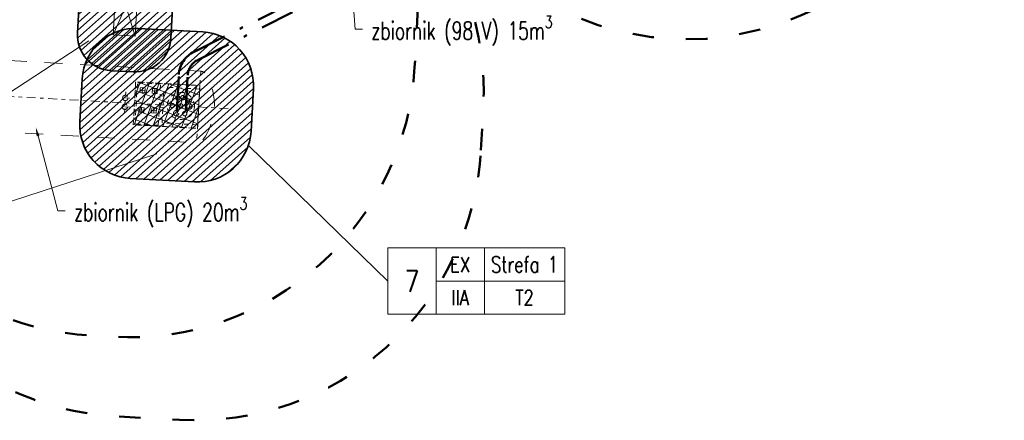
# Model space of a CAD drawing. Header units: metres. Extents: x 7472034 to 8440138, y 5890133 to 5961460.
# Tile 82 of 103: x 8439455 to 8439482, y 5890526 to 5890537. Entities that reach past the tile are written whole.
import ezdxf
from ezdxf import colors
from ezdxf.entities.mleader import LeaderData, LeaderLine
from ezdxf.enums import TextEntityAlignment as Align
from ezdxf.math import Vec2, Vec3

# ---------------------------------------------------------------- set-up
doc = ezdxf.new("R2010")
doc.units = ezdxf.units.M
doc.header["$MEASUREMENT"] = 0
for name, pattern in [('0.5_0.5', [1, 0.5, -0.5]), ('ACAD_ISO03W100', [30, 12, -18]), ('DASHDOT', [25.399999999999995, 12.7, -6.349999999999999, 0, -6.349999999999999]), ('DASHDOT2', [0.5, 0.25, -0.125, 0, -0.125])]:
    doc.linetypes.add(name, pattern=pattern)
doc.layers.get('0').update_dxf_attribs({"linetype": 'CONTINUOUS', "lineweight": 5})
for name, color, linetype, lineweight in [('_IS.BLOK.T', 7, 'CONTINUOUS', 5), ('_T_LPG', 52, 'DASHDOT', 50), ('_T_strefa_opis', 178, 'CONTINUOUS', 18), ('_T_zbiornik.opis', 190, 'CONTINUOUS', 13), ('T_kreska', 8, 'CONTINUOUS', 5), ('T_strefa-8', 20, 'ACAD_ISO03W100', 50), ('T_strefa-Z2', 210, 'CONTINUOUS', 35), ('zbiorniki', 7, 'CONTINUOUS', 13)]:
    doc.layers.add(name, color=color, linetype=linetype, lineweight=lineweight)
doc.styles.add('ROMANS', font='ROMANS.shx', dxfattribs={"width": 0.8})
doc.styles.add('RS', font='Romans.shx', dxfattribs={"width": 0.7})

# ---------------------------------------------------------------- blocks, each defined once
blk = doc.blocks.new('TAB-STRFY-2')
for p, q in [((3180.882071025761, 1817.997234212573), (3180.882071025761, 1787.080240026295)), ((3105.882071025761, 1787.080240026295), (3105.882071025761, 1756.163245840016))]:
    blk.add_line(p, q)
for points in [[(3015.882071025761, 1817.997234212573), (3060.882071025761, 1817.997234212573), (3060.882071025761, 1756.163245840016), (3015.882071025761, 1756.163245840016)], [(3060.882071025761, 1817.997234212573), (3105.882071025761, 1817.997234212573), (3105.882071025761, 1787.080240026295), (3060.882071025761, 1787.080240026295)], [(3105.882071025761, 1817.997234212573), (3180.882071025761, 1817.997234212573), (3180.882071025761, 1787.080240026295), (3105.882071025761, 1787.080240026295)], [(3060.882071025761, 1787.080240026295), (3105.882071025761, 1787.080240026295), (3105.882071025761, 1756.163245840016), (3060.882071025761, 1756.163245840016)], [(3105.882071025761, 1787.080240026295), (3180.882071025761, 1787.080240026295), (3180.882071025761, 1756.163245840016), (3105.882071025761, 1756.163245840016)]]:
    blk.add_lwpolyline(points, close=True)
at = {"style": 'ROMANS', "width": 0.8, "flags": 12}
for tag, height, p in [('EX', 14, (3083.382071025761, 1802.538737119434)), ('STREFA', 15, (3143.382071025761, 1802.538737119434)), ('1', 14, (3038.382071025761, 1787.080240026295)), ('II', 14, (3083.382071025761, 1771.621742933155)), ('T2', 14, (3143.382071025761, 1771.621742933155))]:
    blk.add_attdef(tag, text='', height=height, dxfattribs=at).set_placement(p, align=Align.MIDDLE_CENTER)
blk = doc.blocks.new('JPII.T.0')
at = {"layer": 'T_kreska'}
h = blk.add_hatch(dxfattribs=at)
h.set_pattern_fill('ANSI31', color=256, scale=0.05, angle=176.8047918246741, style=0)
h.set_pattern_definition([(221.804791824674, (7472008.176303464, 5959901.954433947), (0.1058219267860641, -0.1183354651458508), [])])
edge = h.paths.add_edge_path()
edge.add_arc((7471985.292734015, 5961419.890347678), 1.007829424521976, 270.8514721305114, 360.484604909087)
edge.add_line((7471986.300527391, 5961419.898871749), (7471986.389708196, 5961421.496384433))
edge.add_arc((7471985.381844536, 5961421.547429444), 1.009155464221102, 357.1006327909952, 441.7370625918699)
edge.add_line((7471985.526876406, 5961422.546108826), (7471984.827964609, 5961422.585125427))
edge.add_arc((7471984.772226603, 5961421.586679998), 0.9999999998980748, 86.80479161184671, 176.8047918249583)
edge.add_line((7471983.773781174, 5961421.642418), (7471983.684600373, 5961420.044905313))
edge.add_arc((7471984.680474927, 5961419.923070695), 1.003299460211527, 173.0251327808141, 266.9623428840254)
edge.add_line((7471984.627307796, 5961418.921180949), (7471985.307710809, 5961418.882629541))
h = blk.add_hatch(dxfattribs=at)
h.set_pattern_fill('ANSI31', color=256, scale=0.05, angle=176.8047918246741, style=0)
h.set_pattern_definition([(221.8047918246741, (201.7021676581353, 41.66252626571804), (0.1058219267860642, -0.1183354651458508), [])])
edge = h.paths.add_edge_path()
edge.add_arc((7471987.040871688, 5961417.307771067), 1.500000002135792, 266.8137519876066, 356.8137519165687)
edge.add_line((7471988.538552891, 5961417.224398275), (7471988.605251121, 5961418.422543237))
edge.add_arc((7471987.107569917, 5961418.505916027), 1.500000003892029, 356.813751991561, 446.8137518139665)
edge.add_line((7471987.190942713, 5961420.003597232), (7471985.393725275, 5961420.103644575))
edge.add_arc((7471985.310352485, 5961418.605963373), 1.500000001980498, 86.81375202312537, 176.8137518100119)
edge.add_line((7471983.812671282, 5961418.689336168), (7471983.74597305, 5961417.49119121))
edge.add_arc((7471985.24365425, 5961417.407818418), 1.500000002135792, 176.8137519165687, 266.8137518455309)
edge.add_line((7471985.160281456, 5961415.910137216), (7471986.957498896, 5961415.810089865))
at = {"layer": 'T_kreska', "linetype": '0.5_0.5', "lineweight": 15, "ltscale": 0.25}
h = blk.add_hatch(dxfattribs=at)
h.set_pattern_fill('ANSI37', color=256, scale=0.08, angle=114.5436678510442, style=0)
h.set_pattern_definition([(159.5436678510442, (106816.1965346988, -81265.10236045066), (-0.08877132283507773, -0.2379824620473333), []), (249.5436678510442, (106816.1965346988, -81265.10236045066), (0.2379824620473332, -0.08877132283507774), [])])
h.paths.add_polyline_path([(7471985.310352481, 5961418.605963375), (7471985.243654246, 5961417.407818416), (7471987.04087169, 5961417.307771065), (7471987.107569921, 5961418.505916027)])
at = {"layer": '_T_LPG', "ltscale": 0.075, "extrusion": (-2.154253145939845e-06, 2.049929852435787e-06, -0.9999999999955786)}
for points, elevation in [([(-7471986.461764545, 5961417.806569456), (-7471986.517736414, 5961418.812029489, 0.2744024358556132), (-7471986.946320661, 5961419.449253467), (-7471997.49804669, 5961424.736882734)], -3.876076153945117), ([(-7471986.711317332, 5961417.791582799), (-7471986.767349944, 5961418.79813402, 0.2772874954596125), (-7471987.058915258, 5961419.226044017), (-7471997.764404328, 5961424.639812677)], -3.876076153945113)]:
    blk.add_lwpolyline(points, format="xyb", dxfattribs=dict(at, elevation=elevation))
at = {"layer": '_T_strefa_opis'}
for p, q in [((7471979.409097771, 5961416.752649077), (7471983.999337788, 5961419.758758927, 3.171218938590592e-07)), ((7471992.368643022, 5961413.037266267), (7471988.487333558, 5961416.806196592)), ((7471979.400281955, 5961414.486824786), (7471985.899215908, 5961416.594807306))]:
    blk.add_line(p, q, dxfattribs=at)
at = {"layer": 'T_strefa-8', "ltscale": 0.05, "flags": 128}
for points in [[(7472004.333254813, 5961420.656077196), (7472005.221839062, 5961421.104309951, 0.4132234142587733), (7472008.773657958, 5961431.825863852), (7472008.54997881, 5961432.273043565, 0.414350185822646), (7471997.81294429, 5961435.847367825), (7471996.918634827, 5961435.399512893, 0.4169632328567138), (7471993.381558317, 5961424.597218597), (7471993.610962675, 5961424.149661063, 0.4123217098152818)], [(7471994.971875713, 5961416.700746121), (7471995.038573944, 5961417.898891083, 0.4142135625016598), (7471987.495595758, 5961426.331179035), (7471985.698378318, 5961426.431226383, 0.4142135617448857), (7471977.26609037, 5961418.888248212), (7471977.199392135, 5961417.690103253, 0.414213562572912), (7471984.74237031, 5961409.257815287), (7471986.539587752, 5961409.157767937, 0.4142135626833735)]]:
    blk.add_lwpolyline(points, format="xyb", close=True, dxfattribs=at)
at = {"layer": 'T_strefa-8', "ltscale": 0.05, "elevation": 3.501221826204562e-08, "flags": 128}
blk.add_lwpolyline([(7471976.616818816, 5961421.614425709), (7471976.523736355, 5961419.947021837, 0.4142135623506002), (7471984.06539577, 5961411.513554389), (7471984.684431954, 5961411.478996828, 0.4142135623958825), (7471993.117899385, 5961419.020656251), (7471993.210981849, 5961420.688060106, 0.4142135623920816), (7471985.669322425, 5961429.121527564), (7471985.050286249, 5961429.156085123, 0.4142135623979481)], format="xyb", close=True, dxfattribs=at)
at = {"layer": 'T_strefa-Z2'}
for points in [[(7471983.773781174, 5961421.642418), (7471983.680698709, 5961419.975014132, 0.414213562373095), (7471984.623406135, 5961418.920830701), (7471985.242442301, 5961418.886273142, 0.414213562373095), (7471986.296625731, 5961419.828980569), (7471986.389708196, 5961421.496384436, 0.414213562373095), (7471985.447000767, 5961422.550567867), (7471984.827964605, 5961422.585125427, 0.414213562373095)], [(7471988.538552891, 5961417.224398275), (7471988.605251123, 5961418.422543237, 0.4142135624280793), (7471987.190942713, 5961420.003597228), (7471985.393725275, 5961420.103644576, 0.414213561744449), (7471983.812671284, 5961418.689336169), (7471983.74597305, 5961417.49119121, 0.4142135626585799), (7471985.160281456, 5961415.910137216), (7471986.957498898, 5961415.810089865, 0.4142135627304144)]]:
    blk.add_lwpolyline(points, format="xyb", close=True, dxfattribs=at)
at = {"layer": 'zbiorniki', "linetype": '0.5_0.5', "ltscale": 0.25}
for p, q in [((7471985.294966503, 5961417.430000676), (7471985.358885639, 5961418.578222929, -1.065088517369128e-09)), ((7471986.007880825, 5961418.542094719), (7471985.358885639, 5961418.578222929, -1.065088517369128e-09)), ((7471984.996933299, 5961417.725694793, -1.570958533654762e-09), (7471985.030755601, 5961418.333267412, -1.85086237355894e-09)), ((7471985.426955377, 5961418.307712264), (7471985.434736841, 5961418.44749584)), ((7471985.566738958, 5961418.299930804), (7471985.426955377, 5961418.307712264)), ((7471985.570629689, 5961418.369822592), (7471985.430846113, 5961418.377604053)), ((7471985.570705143, 5961418.299692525), (7471985.430921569, 5961418.307473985)), ((7471985.574520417, 5961418.439714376), (7471985.434736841, 5961418.44749584)), ((7471985.574595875, 5961418.369584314), (7471985.434812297, 5961418.377365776)), ((7471985.578486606, 5961418.439476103), (7471985.438703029, 5961418.447257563)), ((7471985.496847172, 5961418.303821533), (7471985.504628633, 5961418.443605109)), ((7471985.570705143, 5961418.299692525), (7471985.578486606, 5961418.439476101)), ((7471985.771422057, 5961418.288536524), (7471985.779203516, 5961418.428320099)), ((7471985.911205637, 5961418.280755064), (7471985.771422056, 5961418.288536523)), ((7471985.915096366, 5961418.350646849), (7471985.775312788, 5961418.358428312)), ((7471985.915171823, 5961418.280516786), (7471985.775388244, 5961418.288298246)), ((7471985.918987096, 5961418.420538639), (7471985.779203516, 5961418.428320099)), ((7471985.919062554, 5961418.350408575), (7471985.779278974, 5961418.358190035)), ((7471985.922953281, 5961418.420300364), (7471985.783169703, 5961418.428081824)), ((7471985.841313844, 5961418.284645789), (7471985.849095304, 5961418.424429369)), ((7471985.915171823, 5961418.280516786), (7471985.922953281, 5961418.420300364)), ((7471985.943961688, 5961417.393872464), (7471986.007880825, 5961418.542094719)), ((7471986.04797574, 5961417.463198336), (7471986.103557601, 5961418.461652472)), ((7471987.102011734, 5961418.40607061), (7471986.103557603, 5961418.461652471)), ((7471987.105977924, 5961418.405832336), (7471986.107523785, 5961418.461414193)), ((7471987.046429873, 5961417.407616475), (7471987.102011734, 5961418.406070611)), ((7471985.150510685, 5961418.153060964, -1.711877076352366e-09), (7471984.912492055, 5961418.166310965, -1.820935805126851e-09)), ((7471986.090980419, 5961418.212260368, -4.247309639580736e-07), (7471985.989852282, 5961418.218235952, -4.247309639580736e-07)), ((7471986.094946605, 5961418.212022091, -4.247309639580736e-07), (7471985.99381847, 5961418.217997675, -4.247309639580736e-07)), ((7471985.135821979, 5961417.903491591, -1.597245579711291e-09), (7471984.897803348, 5961417.916741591, -1.706304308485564e-09)), ((7471985.396385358, 5961417.758562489), (7471985.404166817, 5961417.898346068)), ((7471985.536168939, 5961417.75078103), (7471985.396385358, 5961417.758562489)), ((7471985.540059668, 5961417.820672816), (7471985.40027609, 5961417.828454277)), ((7471985.540135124, 5961417.750542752), (7471985.400351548, 5961417.758324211)), ((7471985.543950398, 5961417.890564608), (7471985.404166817, 5961417.898346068)), ((7471985.544025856, 5961417.820434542), (7471985.404242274, 5961417.828216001)), ((7471985.547916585, 5961417.890326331), (7471985.408133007, 5961417.898107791)), ((7471985.466277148, 5961417.754671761), (7471985.474058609, 5961417.894455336)), ((7471985.540135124, 5961417.750542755), (7471985.547916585, 5961417.890326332)), ((7471985.740852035, 5961417.739386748), (7471985.748633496, 5961417.879170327)), ((7471985.880635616, 5961417.731605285), (7471985.740852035, 5961417.739386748)), ((7471985.884526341, 5961417.80149708), (7471985.744742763, 5961417.809278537)), ((7471985.884601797, 5961417.731367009), (7471985.744818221, 5961417.739148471)), ((7471985.888417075, 5961417.871388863), (7471985.748633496, 5961417.879170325)), ((7471985.888492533, 5961417.801258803), (7471985.748708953, 5961417.809040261)), ((7471985.892383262, 5961417.871150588), (7471985.752599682, 5961417.878932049)), ((7471985.814710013, 5961417.735257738), (7471985.822491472, 5961417.87504132)), ((7471985.884601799, 5961417.73136701), (7471985.89238326, 5961417.871150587)), ((7471986.072782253, 5961417.895281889, -4.247309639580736e-07), (7471985.972204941, 5961417.901224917, -4.247309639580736e-07)), ((7471986.076748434, 5961417.89504361, -4.247309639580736e-07), (7471985.976171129, 5961417.900986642, -4.247309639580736e-07)), ((7471986.054584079, 5961417.578303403, -4.247309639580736e-07), (7471985.954557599, 5961417.584213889, -4.247309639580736e-07)), ((7471986.058550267, 5961417.578065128, -4.247309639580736e-07), (7471985.958523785, 5961417.583975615, -4.247309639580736e-07)), ((7471987.046429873, 5961417.407616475), (7471986.04797574, 5961417.463198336)), ((7471987.05039606, 5961417.4073782), (7471986.051941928, 5961417.462960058)), ((7471985.943961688, 5961417.393872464), (7471985.294966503, 5961417.430000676))]:
    blk.add_line(p, q, dxfattribs=at)
at = {"layer": 'zbiorniki', "color": 0, "linetype": 'DASHDOT2', "lineweight": 5}
blk.add_line((7471987.90194592, 5961417.860765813), (7471979.812485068, 5961418.311089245), dxfattribs=at)
at = {"layer": 'zbiorniki', "color": 0, "lineweight": 15, "flags": 128}
blk.add_lwpolyline([(7471985.298180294, 5961419.884718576), (7471985.391262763, 5961421.552122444), (7471984.772226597, 5961421.586680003), (7471984.67914413, 5961419.91927614), (7471985.298180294, 5961419.884718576), (7471984.772226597, 5961421.586680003), (7471985.391262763, 5961421.552122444), (7471984.67914413, 5961419.91927614)], dxfattribs=at)
at = {"layer": 'zbiorniki', "linetype": '0.5_0.5', "flags": 128}
blk.add_lwpolyline([(7471980.76487393, 5961419.259619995), (7471987.129802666, 5961418.905297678, -0.2535778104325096), (7471987.292069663, 5961418.805297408, -0.2970104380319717), (7471987.191002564, 5961416.989761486, -0.2535778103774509), (7471987.018638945, 5961416.908389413), (7471980.65371021, 5961417.262711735, -0.2535778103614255), (7471980.491443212, 5961417.362712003, -0.2970104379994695), (7471980.592510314, 5961419.178247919, -0.2535778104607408)], format="xyb", close=True, dxfattribs=at)
at = {"layer": 'zbiorniki', "linetype": '0.5_0.5', "ltscale": 0.25, "flags": 128}
for points in [[(7471987.129802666, 5961418.905297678), (7471987.018638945, 5961416.908389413)], [(7471985.243654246, 5961417.407818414), (7471985.310352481, 5961418.605963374), (7471987.107569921, 5961418.505916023), (7471987.040871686, 5961417.307771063), (7471985.243654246, 5961417.407818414)]]:
    blk.add_lwpolyline(points, dxfattribs=at)
blk.add_lwpolyline([(7471987.04087169, 5961417.307771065), (7471987.107569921, 5961418.505916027), (7471985.310352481, 5961418.605963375), (7471985.243654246, 5961417.407818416)], close=True, dxfattribs=at)
at = {"layer": 'zbiorniki', "linetype": '0.5_0.5', "ltscale": 0.25}
for centre, radius in [((7471986.574993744, 5961417.934634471), 0.3799999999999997), ((7471985.021124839, 5961418.160263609, -1.77116090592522e-09), 0.07499999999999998), ((7471986.335364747, 5961417.947974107), 0.05999999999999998), ((7471986.491453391, 5961418.159625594), 0.05999999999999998), ((7471986.633708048, 5961418.168068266), 0.05999999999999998), ((7471986.767134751, 5961418.078446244), 0.05999999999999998), ((7471985.007229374, 5961417.910650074, -1.656165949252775e-09), 0.07499999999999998), ((7471986.44362677, 5961417.733779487), 0.07499999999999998), ((7471986.57499374, 5961417.934634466), 0.05999999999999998), ((7471986.683255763, 5961417.720439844), 0.05999999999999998), ((7471986.814622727, 5961417.921294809), 0.07499999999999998)]:
    blk.add_circle(centre, radius, dxfattribs=at)
at = {"layer": '_T_strefa_opis'}
ref = blk.add_blockref('TAB-STRFY-2', (7471901.892180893, 5961359.424859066), dxfattribs=dict(at, xscale=0.03, yscale=0.03, zscale=0.03))
ref.add_attrib('1', '7', dxfattribs={"layer": '0', "lineweight": 30, "height": 0.6, "style": 'ROMANS', "width": 0.8}).set_placement((7471993.043643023, 5961413.037266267), align=Align.MIDDLE_CENTER)
ref.add_attrib('EX', 'EX', dxfattribs={"layer": '0', "height": 0.42, "style": 'ROMANS', "width": 0.8}).set_placement((7471994.393643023, 5961413.501021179), align=Align.MIDDLE_CENTER)
ref.add_attrib('T2', 'T2', dxfattribs={"layer": '0', "height": 0.42, "style": 'ROMANS', "width": 0.8}).set_placement((7471996.193643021, 5961412.573511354), align=Align.MIDDLE_CENTER)
ref.add_attrib('II', 'IIA', dxfattribs={"layer": '0', "height": 0.42, "style": 'ROMANS', "width": 0.8}).set_placement((7471994.393643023, 5961412.573511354), align=Align.MIDDLE_CENTER)
ref.add_attrib('STREFA', 'Strefa 1', dxfattribs={"layer": '0', "height": 0.45, "style": 'ROMANS', "width": 0.75}).set_placement((7471996.193643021, 5961413.501021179), align=Align.MIDDLE_CENTER)
at = {"layer": '_T_zbiornik.opis'}
ml = blk.add_multileader_mtext('Standard', dxfattribs=at)
ml.set_content('\\A1;zbiornik (98 V) 15m{\\H0.7x;\\S3^ ;}', color=256, style='RS')
ml.set_leader_properties()
ml.build(insert=Vec2(0, 0))
ml.multileader.update_dxf_attribs({"text_left_attachment_type": 2, "text_right_attachment_type": 2, "dogleg_length": 0.2, "arrow_head_size": 0.25})
ctx = ml.context
ctx.base_point, ctx.char_height, ctx.arrow_head_size, ctx.landing_gap_size, ctx.plane_origin = Vec3(7471991.655047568, 5961420.077755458), 0.5, 0.25, 0.25, Vec3(7472013.323415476, 5961423.66172984)
ctx.left_attachment, ctx.right_attachment = 2, 2
notes = []
notes.append((ctx, [(0, (1, 1, 0), (7471991.455047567, 5961420.077755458), (1, 0), 0.2, [(0, [(7471991.184984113, 5961423.83321841)], 0, [])])]))
ctx.mtext.insert, ctx.mtext.width, ctx.mtext.line_spacing_factor, ctx.mtext.flow_direction = Vec3(7471991.905047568, 5961420.458707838), 8.718427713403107, 0.6, 5
ml = blk.add_multileader_mtext('Standard', dxfattribs=at)
ml.set_content('\\A1;zbiornik (LPG) 20m{\\H0.7x;\\S3^ ;}', color=256, style='RS')
ml.set_leader_properties()
ml.build(insert=Vec2(0, 0))
ml.multileader.update_dxf_attribs({"text_left_attachment_type": 2, "text_right_attachment_type": 2, "dogleg_length": 0.2, "arrow_head_size": 0.25})
ctx = ml.context
ctx.base_point, ctx.char_height, ctx.arrow_head_size, ctx.landing_gap_size, ctx.plane_origin = Vec3(7471983.336522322, 5961415.00303891), 0.5, 0.25, 0.25, Vec3(7472004.929681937, 5961419.131353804)
ctx.left_attachment, ctx.right_attachment = 2, 2
notes.append((ctx, [(0, (1, 1, 0), (7471983.136522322, 5961415.00303891), (1, 0), 0.2, [(0, [(7471982.514178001, 5961417.337323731)], 0, [])])]))
ctx.mtext.insert, ctx.mtext.width, ctx.mtext.line_spacing_factor, ctx.mtext.flow_direction = Vec3(7471983.586522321, 5961415.383991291), 5.707220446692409, 0.6, 5
for ctx, leaders in notes:
    for number, flags, end, landing, length, lines in leaders:
        leader = LeaderData()
        leader.index, (leader.has_last_leader_line, leader.has_dogleg_vector, leader.attachment_direction) = number, flags
        leader.last_leader_point, leader.dogleg_vector, leader.dogleg_length = Vec3(end), Vec3(landing), length
        for number, points, colour, breaks in lines:
            line = LeaderLine()
            line.index, line.vertices, line.color, line.breaks = number, Vec3.list(points), colors.encode_raw_color(colour), breaks
            leader.lines.append(line)
        ctx.leaders.append(leader)

msp = doc.modelspace()

# ---------------------------------------------------------------- block references
at = {"layer": '_IS.BLOK.T'}
msp.add_blockref('JPII.T.0', (967472.8638416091, -70883.30034086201), dxfattribs=at)

doc.saveas('drawing.dxf')
